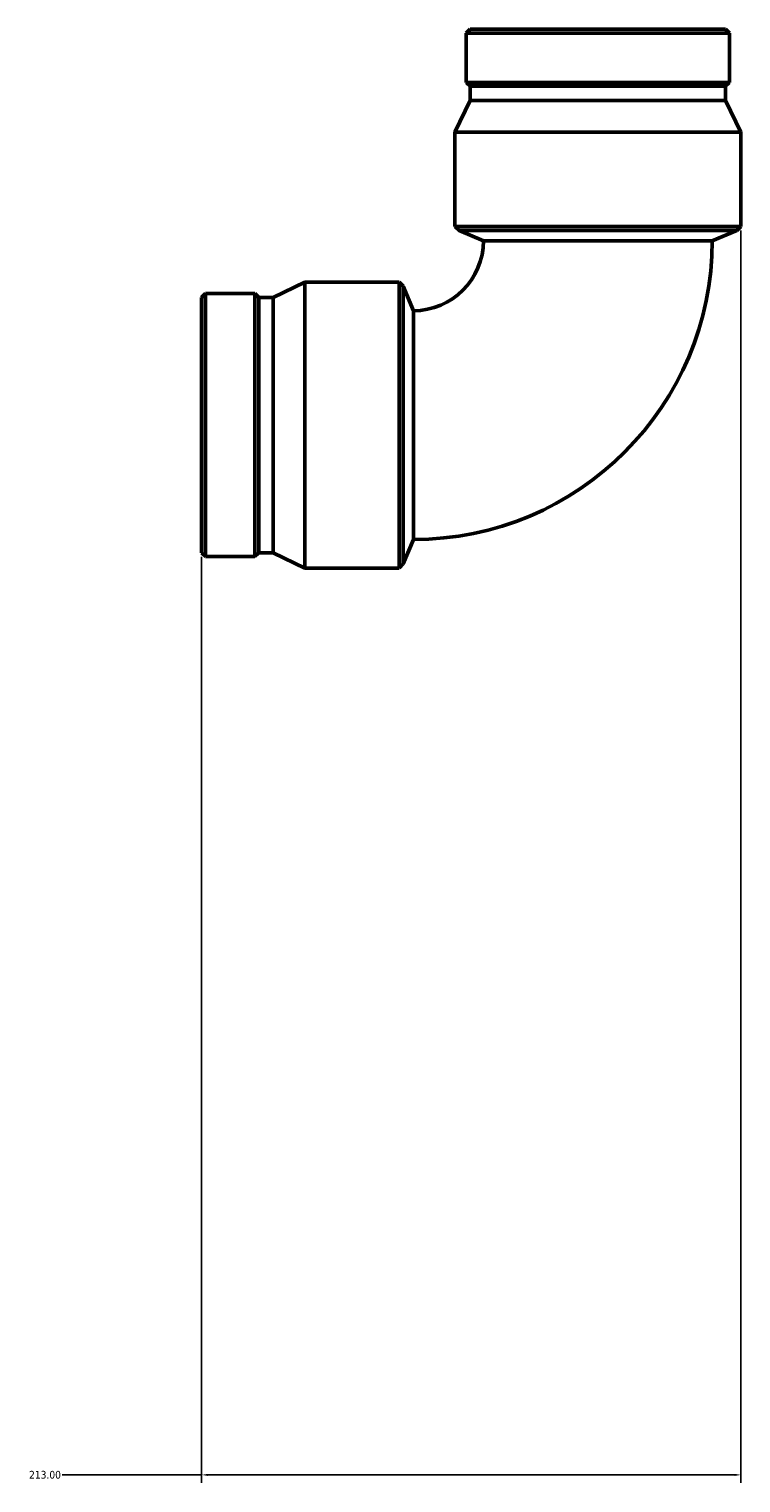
# Model space of a CAD drawing. Header units: millimetres. Extents: x -653 to 1385, y -1123 to 1077.
# Tile 1 of 7: x 210 to 491, y -1123 to -548. Entities that reach past the tile are written whole.
import ezdxf

# ---------------------------------------------------------------- set-up
doc = ezdxf.new("R2010")
doc.units = ezdxf.units.MM
doc.layers.add('Dimension (ANSI)', color=7, linetype='Continuous', lineweight=25)
doc.layers.add('Visible (ANSI)', color=7, linetype='Continuous', lineweight=50)
doc.styles.add('Note Text (ANSI)', font='tahoma.ttf')
doc.dimstyles.new('Default - mm (ANSI)', dxfattribs={"dimtxt": 3.048, "dimasz": 2.5, "dimexe": 3.175, "dimexo": 1.6002, "dimgap": 0.8, "dimtad": 0, "dimtoh": 1, "dimzin": 4, "dimdsep": 46, "dimtxsty": 'Note Text (ANSI)', "dimcen": 0.09, "dimdle": 10, "dimclrd": 256, "dimclre": 256, "dimclrt": 256, "dimadec": 1, "dimazin": 1, "dimtfac": 1, "dimtofl": 0, "dimtmove": 0, "dimatfit": 3, "dimfxl": 0, "dimtolj": 1, "dimtzin": 4, "dimlwd": -1, "dimlwe": -1, "dimarcsym": 0})

# ---------------------------------------------------------------- blocks, each defined once
blk = doc.blocks.new('*D9')
at = {"layer": 'Defpoints', "color": 0, "transparency": 16777216}
for p in [(491.26, -626.38), (278.26, -755.3), (278.26, -1119.74)]:
    blk.add_point(p, dxfattribs=at)
at = {"layer": 'Dimension (ANSI)', "transparency": 16777216}
for p, q in [((491.26, -627.98), (491.26, -1122.91)), ((278.26, -756.9), (278.26, -1122.91)), ((278.26, -1119.74), (223.22, -1119.74)), ((488.76, -1119.74), (280.76, -1119.74))]:
    blk.add_line(p, q, dxfattribs=at)
for points in [[(280.76, -1119.32), (280.76, -1120.15), (278.26, -1119.74)], [(488.76, -1119.32), (488.76, -1120.15), (491.26, -1119.74)]]:
    blk.add_solid(points, dxfattribs=at)
at = {"layer": 'Dimension (ANSI)', "transparency": 16777216, "insert": (210.1, -1118.15), "char_height": 3.048, "attachment_point": 1, "style": 'Note Text (ANSI)'}
blk.add_mtext('\\A1;213.00', dxfattribs=at)

msp = doc.modelspace()

# ---------------------------------------------------------------- linework, layer by layer
at = {"layer": 'Visible (ANSI)'}
for p, q in [((384.339, -548.381), (382.779, -549.94)), ((382.779, -549.94), (486.739, -549.94)), ((382.779, -549.94), (382.779, -569.441)), ((384.339, -548.381), (485.18, -548.381)), ((485.18, -548.381), (486.739, -549.94)), ((486.739, -549.94), (486.739, -569.441)), ((382.779, -569.441), (486.739, -569.441)), ((384.339, -571.001), (382.779, -569.441)), ((384.339, -571.001), (485.18, -571.001)), ((384.339, -571.001), (384.339, -576.656)), ((485.18, -571.001), (486.739, -569.441)), ((485.18, -571.001), (485.18, -576.656)), ((384.339, -576.656), (378.259, -589.131)), ((384.339, -576.656), (485.18, -576.656)), ((485.18, -576.656), (491.259, -589.131)), ((378.259, -589.131), (491.259, -589.131)), ((378.259, -589.131), (378.259, -626.381)), ((491.259, -589.131), (491.259, -626.381)), ((378.259, -626.381), (491.259, -626.381)), ((379.914, -628.036), (378.259, -626.381)), ((379.914, -628.036), (489.604, -628.036)), ((389.559, -632.031), (379.914, -628.036)), ((479.959, -632.031), (489.604, -628.036)), ((489.604, -628.036), (491.259, -626.381)), ((479.959, -632.031), (389.559, -632.031)), ((306.534, -654.46), (319.009, -648.381)), ((319.009, -761.381), (319.009, -648.381)), ((319.009, -648.381), (356.259, -648.381)), ((356.259, -761.381), (356.259, -648.381)), ((357.914, -650.036), (356.259, -648.381)), ((278.259, -654.46), (279.819, -652.901)), ((278.259, -755.301), (278.259, -654.46)), ((279.819, -756.861), (279.819, -652.901)), ((279.819, -652.901), (299.32, -652.901)), ((299.32, -756.861), (299.32, -652.901)), ((300.879, -654.46), (299.32, -652.901)), ((300.879, -755.301), (300.879, -654.46)), ((300.879, -654.46), (306.534, -654.46)), ((306.534, -755.301), (306.534, -654.46)), ((357.914, -759.726), (357.914, -650.036)), ((361.909, -659.681), (357.914, -650.036)), ((361.909, -659.681), (361.909, -750.081)), ((361.909, -750.081), (357.914, -759.726)), ((278.259, -755.301), (279.819, -756.861)), ((279.819, -756.861), (299.32, -756.861)), ((300.879, -755.301), (299.32, -756.861)), ((300.879, -755.301), (306.534, -755.301)), ((306.534, -755.301), (319.009, -761.381)), ((319.009, -761.381), (356.259, -761.381)), ((357.914, -759.726), (356.259, -761.381))]:
    msp.add_line(p, q, dxfattribs=at)
for radius in [118.05, 27.65]:
    msp.add_arc((361.909, -632.031), radius, 270, 0, dxfattribs=at)

# ---------------------------------------------------------------- dimensions: what is measured, and where the dimension line sits
at = {"layer": 'Dimension (ANSI)'}
dim = msp.add_linear_dim(base=(278.259, -1119.738), p1=(491.259, -626.381), p2=(278.259, -755.301), angle=180, dimstyle='Default - mm (ANSI)', override={"dimgap": 0.8, "dimtoh": 0, "dimdec": 2, "dimtol": 0, "dimlim": 0, "dimtp": 0, "dimtm": 0, "dimtdec": 2, "dimatfit": 2}, dxfattribs=at)
dim.commit()
dim.dimension.update_dxf_attribs({"geometry": '*D9', "text_midpoint": (216.259, -1119.738), "dimtype": 160})

doc.saveas('drawing.dxf')
